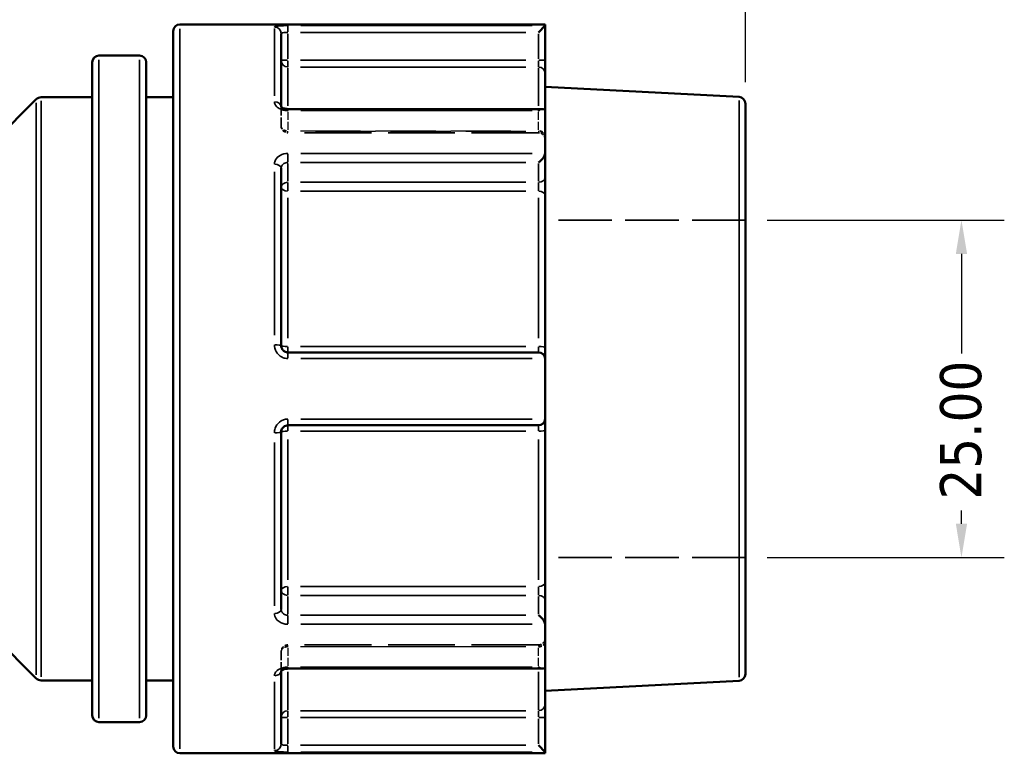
# Model space of a CAD drawing. Header units: millimetres. Extents: x 0 to 926, y 0 to 969.
# Tile 6 of 17: x 453 to 526, y 448 to 502. Entities that reach past the tile are written whole.
import ezdxf

# ---------------------------------------------------------------- set-up
doc = ezdxf.new("R2010")
doc.units = ezdxf.units.MM
doc.linetypes.add('DASHED', pattern=[0.2067, 0.1654, -0.0413])
for name, color, linetype, lineweight in [('Dimension (ANSI)', 7, 'Continuous', 25), ('Hidden (ANSI)', 7, 'DASHED', 35), ('Hidden Narrow (ANSI)', 7, 'DASHED', 25), ('Visible (ANSI)', 7, 'Continuous', 50), ('Visible Narrow (ANSI)', 7, 'Continuous', 35)]:
    doc.layers.add(name, color=color, linetype=linetype, lineweight=lineweight)
doc.styles.add('Note Text (ANSI)', font='tahoma.ttf')
doc.dimstyles.new('Default - mm (ANSI)', dxfattribs={"dimtxt": 3.048, "dimasz": 2.5, "dimexe": 3.175, "dimexo": 1.6002, "dimgap": 0.8, "dimtad": 0, "dimtoh": 1, "dimrnd": 1e-08, "dimzin": 4, "dimdsep": 46, "dimtxsty": 'Note Text (ANSI)', "dimcen": 0.09, "dimdle": 10, "dimclrd": 256, "dimclre": 256, "dimclrt": 256, "dimadec": 1, "dimazin": 1, "dimtfac": 1, "dimtofl": 0, "dimtmove": 0, "dimatfit": 3, "dimfxl": 1, "dimtolj": 1, "dimtzin": 4, "dimlwd": -1, "dimlwe": -1, "dimarcsym": 0})

# ---------------------------------------------------------------- blocks, each defined once
blk = doc.blocks.new('*D9')
at = {"layer": 'Defpoints', "color": 0, "transparency": 16777216}
for p in [(507.253, 487.463), (507.253, 462.463), (523.253, 462.463)]:
    blk.add_point(p, dxfattribs=at)
at = {"layer": 'Dimension (ANSI)', "transparency": 16777216}
for p, q in [((508.854, 487.463), (526.428, 487.463)), ((523.253, 484.963), (523.253, 477.587)), ((523.253, 464.963), (523.253, 465.957)), ((508.854, 462.463), (526.428, 462.463))]:
    blk.add_line(p, q, dxfattribs=at)
for points in [[(522.837, 484.963), (523.67, 484.963), (523.253, 487.463)], [(522.837, 464.963), (523.67, 464.963), (523.253, 462.463)]]:
    blk.add_solid(points, dxfattribs=at)
at = {"layer": 'Dimension (ANSI)', "transparency": 16777216, "insert": (521.666, 466.757), "char_height": 3.048, "attachment_point": 1, "rotation": 90, "style": 'Note Text (ANSI)'}
blk.add_mtext('\\A1;25.00', dxfattribs=at)
blk = doc.blocks.new('*D10')
at = {"layer": 'Defpoints', "color": 0, "transparency": 16777216}
for p in [(507.253, 584.642), (401.253, 532.055), (507.253, 496.088)]:
    blk.add_point(p, dxfattribs=at)
at = {"layer": 'Dimension (ANSI)', "transparency": 16777216}
for p, q in [((401.253, 533.655), (401.253, 587.817)), ((507.253, 497.688), (507.253, 587.817)), ((403.753, 584.642), (449.914, 584.642)), ((504.753, 584.642), (463.593, 584.642))]:
    blk.add_line(p, q, dxfattribs=at)
for points in [[(403.753, 585.059), (403.753, 584.226), (401.253, 584.642)], [(504.753, 585.059), (504.753, 584.226), (507.253, 584.642)]]:
    blk.add_solid(points, dxfattribs=at)
at = {"layer": 'Dimension (ANSI)', "transparency": 16777216, "insert": (450.714, 586.229), "char_height": 3.048, "attachment_point": 1, "style": 'Note Text (ANSI)'}
blk.add_mtext('\\A1;106.00', dxfattribs=at)

msp = doc.modelspace()

# ---------------------------------------------------------------- linework, layer by layer
at = {"layer": 'Hidden (ANSI)', "ltscale": 0.083185}
msp.add_line((472.853, 495.853), (472.853, 495.827), dxfattribs=at)
at = {"layer": 'Hidden (ANSI)', "ltscale": 3.750024}
for p, q in [((472.853, 494.434), (472.853, 495.827)), ((472.853, 454.099), (472.853, 455.491))]:
    msp.add_line(p, q, dxfattribs=at)
at = {"layer": 'Hidden (ANSI)', "ltscale": 29.930656}
for p, q in [((491.913, 493.934), (473.353, 493.934)), ((491.913, 455.991), (473.353, 455.991))]:
    msp.add_line(p, q, dxfattribs=at)
at = {"layer": 'Hidden (ANSI)', "ltscale": 23.931623}
for p, q in [((507.253, 487.463), (492.413, 487.463)), ((507.253, 462.463), (492.413, 462.463))]:
    msp.add_line(p, q, dxfattribs=at)
at = {"layer": 'Hidden (ANSI)', "ltscale": 0.083281}
msp.add_line((472.853, 454.099), (472.853, 454.072), dxfattribs=at)
at = {"layer": 'Hidden (ANSI)', "ltscale": 1.495845}
for centre, start, end in [((473.353, 494.434), 180, 270), ((491.913, 493.434), 0, 90), ((473.353, 455.491), 90, 180), ((491.913, 456.491), 270, 0)]:
    msp.add_arc(centre, 0.5, start, end, dxfattribs=at)
at = {"layer": 'Hidden (ANSI)', "ltscale": 1.007576}
for centre, major_axis, start_param, end_param in [((491.913, 495.192), (0.462, 0.462), 0.392699, 1.178097), ((491.913, 454.733), (-0.462, 0.462), 1.963495, 2.748894)]:
    msp.add_ellipse(centre, major_axis=major_axis, ratio=0.414214, start_param=start_param, end_param=end_param, dxfattribs=at)
at = {"layer": 'Hidden (ANSI)', "ltscale": 0.48903}
msp.add_open_spline([(472.847, 495.863), (472.847, 495.863), (472.848, 495.859), (472.852, 495.846), (472.853, 495.837), (472.853, 495.827)], degree=3, knots=[0.12457754, 0.12457754, 0.12457754, 0.12457754, 0.14099237, 0.14099237, 0.15751275, 0.15751275, 0.15751275, 0.15751275], dxfattribs=at)
at = {"layer": 'Hidden (ANSI)', "ltscale": 0.487662}
msp.add_open_spline([(472.853, 495.827), (472.853, 495.846), (472.847, 495.861), (472.847, 495.863), (472.847, 495.863), (472.847, 495.863)], degree=3, knots=[0, 0, 0, 0, 0.03150283, 0.03150283, 0.03284169, 0.03284169, 0.03284169, 0.03284169], dxfattribs=at)
at = {"layer": 'Hidden (ANSI)', "ltscale": 2.105221}
msp.add_open_spline([(473.353, 454.233), (473.298, 454.233), (473.243, 454.229), (473.139, 454.212), (473.09, 454.2), (473.005, 454.171), (472.968, 454.154), (472.911, 454.121), (472.889, 454.105), (472.859, 454.079), (472.851, 454.069), (472.845, 454.06), (472.848, 454.063), (472.852, 454.079), (472.853, 454.089), (472.853, 454.099)], degree=3, knots=[0, 0, 0, 0, 0.0245098, 0.0245098, 0.0487357, 0.0487357, 0.0721494, 0.0721494, 0.0944909, 0.0944909, 0.1164199, 0.1164199, 0.1409924, 0.1409924, 0.1575128, 0.1575128, 0.1575128, 0.1575128], dxfattribs=at)
at = {"layer": 'Hidden (ANSI)', "ltscale": 0.488977}
msp.add_open_spline([(472.853, 454.099), (472.853, 454.079), (472.847, 454.064), (472.847, 454.062), (472.847, 454.062), (472.847, 454.062)], degree=3, knots=[0, 0, 0, 0, 0.03150283, 0.03150283, 0.03293512, 0.03293512, 0.03293512, 0.03293512], dxfattribs=at)
at = {"layer": 'Hidden Narrow (ANSI)', "ltscale": 0.071139}
for p, q in [((473.353, 495.547), (473.353, 495.572)), ((473.353, 454.353), (473.353, 454.378))]:
    msp.add_line(p, q, dxfattribs=at)
at = {"layer": 'Hidden Narrow (ANSI)', "ltscale": 3.550614}
for p, q in [((473.353, 495.472), (473.353, 494.154)), ((491.913, 494.154), (491.913, 495.472)), ((473.353, 455.771), (473.353, 454.453)), ((491.913, 454.453), (491.913, 455.771))]:
    msp.add_line(p, q, dxfattribs=at)
at = {"layer": 'Hidden Narrow (ANSI)', "ltscale": 26.937592}
for p, q in [((490.985, 495.545), (474.281, 495.545)), ((474.281, 494.081), (490.985, 494.081)), ((490.985, 494.038), (474.281, 494.038)), ((474.281, 455.887), (490.985, 455.887)), ((490.985, 455.844), (474.281, 455.844)), ((474.281, 454.38), (490.985, 454.38))]:
    msp.add_line(p, q, dxfattribs=at)
at = {"layer": 'Hidden Narrow (ANSI)', "ltscale": 0.490266}
for p, q in [((491.913, 495.553), (491.913, 495.685)), ((491.913, 454.241), (491.913, 454.372))]:
    msp.add_line(p, q, dxfattribs=at)
at = {"layer": 'Hidden Narrow (ANSI)', "ltscale": 0.673075}
for p, q in [((473.353, 493.935), (473.353, 494.067)), ((491.913, 494.067), (491.913, 493.935)), ((473.353, 455.858), (473.353, 455.99)), ((491.913, 455.99), (491.913, 455.858))]:
    msp.add_line(p, q, dxfattribs=at)
at = {"layer": 'Hidden Narrow (ANSI)', "ltscale": 0.062062}
msp.add_ellipse((472.353, 495.827), major_axis=(0.5, 0), ratio=0.787319, start_param=0.003626, end_param=0.068899, dxfattribs=at)
at = {"layer": 'Hidden Narrow (ANSI)', "ltscale": 1.346251}
for centre, major_axis, ratio, start_param, end_param in [((473.353, 494.434), (-0.5, 0), 0.707107, 0.07854, 1.492257), ((473.353, 494.434), (-0.5, 0), 0.793254, 0.07854, 1.492257), ((491.913, 493.727), (0.5, 0), 0.707107, 0.07854, 1.492257), ((491.913, 493.641), (0.5, 0), 0.793254, 0.07854, 1.492257), ((491.913, 456.284), (0.5, 0), 0.793254, 4.790929, 6.204645), ((491.913, 456.198), (0.5, 0), 0.707107, 4.790929, 6.204645), ((473.353, 455.491), (-0.5, 0), 0.793254, 4.790929, 6.204645), ((473.353, 455.491), (-0.5, 0), 0.707107, 4.790929, 6.204645)]:
    msp.add_ellipse(centre, major_axis=major_axis, ratio=ratio, start_param=start_param, end_param=end_param, dxfattribs=at)
at = {"layer": 'Hidden Narrow (ANSI)', "ltscale": 0.062173}
msp.add_ellipse((472.353, 454.099), major_axis=(0.5, 0), ratio=0.787319, start_param=6.214163, end_param=6.279553, dxfattribs=at)
at = {"layer": 'Hidden Narrow (ANSI)', "ltscale": 1.36077}
msp.add_open_spline([(473.353, 495.545), (473.32, 495.545), (473.287, 495.547), (473.203, 495.557), (473.153, 495.568), (473.048, 495.603), (472.995, 495.63), (472.9, 495.701), (472.867, 495.749), (472.854, 495.806), (472.853, 495.816), (472.853, 495.827)], degree=3, knots=[0, 0, 0, 0, 0.0197925, 0.0197925, 0.0514605, 0.0514605, 0.0926289, 0.0926289, 0.1461479, 0.1461479, 0.1575128, 0.1575128, 0.1575128, 0.1575128], dxfattribs=at)
at = {"layer": 'Hidden Narrow (ANSI)', "ltscale": 1.360673}
msp.add_open_spline([(472.853, 454.099), (472.853, 454.126), (472.861, 454.153), (472.9, 454.222), (472.943, 454.262), (473.075, 454.338), (473.174, 454.367), (473.303, 454.379), (473.328, 454.38), (473.353, 454.38)], degree=3, knots=[0, 0, 0, 0, 0.0304216, 0.0304216, 0.0790962, 0.0790962, 0.1423732, 0.1423732, 0.1575142, 0.1575142, 0.1575142, 0.1575142], dxfattribs=at)
at = {"layer": 'Visible (ANSI)'}
for p, q in [((492.413, 501.963), (465.353, 501.963)), ((492.413, 501.963), (492.413, 501.873)), ((464.853, 448.463), (464.853, 501.463)), ((472.853, 501.269), (472.853, 495.853)), ((492.412, 501.869), (491.913, 501.371)), ((492.413, 499.3), (492.413, 501.873)), ((458.853, 450.774), (458.853, 499.151)), ((462.353, 499.651), (459.353, 499.651)), ((462.853, 499.151), (462.853, 450.774)), ((492.413, 498.308), (492.413, 499.3)), ((492.413, 498.308), (492.413, 495.547)), ((506.78, 496.587), (492.413, 497.34)), ((446.9, 488.609), (454.707, 496.416)), ((458.853, 496.563), (455.061, 496.563)), ((464.853, 496.563), (462.853, 496.563)), ((507.253, 496.088), (507.253, 453.837)), ((492.267, 495.692), (473.353, 495.692)), ((492.413, 495.547), (492.413, 492.435)), ((492.413, 490.616), (492.413, 492.435)), ((472.853, 491.301), (472.853, 478.163)), ((492.413, 489.3), (492.413, 490.616)), ((492.413, 489.3), (492.413, 478.032)), ((492.413, 477.163), (492.413, 478.032)), ((491.913, 477.663), (473.353, 477.663)), ((492.413, 477.163), (492.413, 472.763)), ((492.413, 471.893), (492.413, 472.763)), ((473.353, 472.263), (491.913, 472.263)), ((472.853, 471.763), (472.853, 458.624)), ((492.413, 471.893), (492.413, 460.625)), ((446.9, 461.316), (454.707, 453.509)), ((492.413, 459.309), (492.413, 460.625)), ((492.413, 457.49), (492.413, 459.309)), ((492.413, 457.49), (492.413, 454.379)), ((472.853, 454.072), (472.853, 448.656)), ((473.353, 454.233), (492.267, 454.233)), ((492.413, 454.379), (492.413, 451.617)), ((458.853, 453.363), (455.061, 453.363)), ((464.853, 453.363), (462.853, 453.363)), ((506.78, 453.338), (492.413, 452.585)), ((492.413, 450.625), (492.413, 451.617)), ((462.353, 450.274), (459.353, 450.274)), ((492.413, 448.052), (492.413, 450.625)), ((492.413, 447.963), (465.353, 447.963)), ((491.913, 448.554), (492.412, 448.056)), ((492.413, 448.052), (492.413, 447.963))]:
    msp.add_line(p, q, dxfattribs=at)
for centre, start, end in [((465.353, 501.463), 90, 180), ((459.353, 499.151), 90, 180), ((462.353, 499.151), 0, 90), ((455.061, 496.063), 90, 135), ((506.753, 496.088), 0, 87), ((491.913, 477.163), 4.76211, 90), ((491.913, 472.763), 270, 355.23789), ((506.753, 453.837), 273, 0), ((455.061, 453.863), 225, 270), ((459.353, 450.774), 180, 270), ((462.353, 450.774), 270, 0), ((465.353, 448.463), 180, 270)]:
    msp.add_arc(centre, 0.5, start, end, dxfattribs=at)
for centre, major_axis, start_param, end_param in [((491.913, 495.192), (0.462, 0.462), 5.973601, 6.675884), ((491.913, 492.081), (-0.462, -0.462), 1.178097, 2.665779), ((491.913, 457.845), (-0.462, 0.462), 3.617406, 5.105088), ((491.913, 454.733), (-0.462, 0.462), 2.748894, 3.451177)]:
    msp.add_ellipse(centre, major_axis=major_axis, ratio=0.414214, start_param=start_param, end_param=end_param, dxfattribs=at)
for points in [[(492.413, 501.873), (492.413, 501.872), (492.413, 501.871), (492.412, 501.869)], [(492.412, 495.574), (492.413, 495.564), (492.413, 495.555), (492.413, 495.547)], [(492.413, 492.435), (492.413, 492.425), (492.413, 492.414), (492.412, 492.404)], [(492.412, 477.204), (492.413, 477.19), (492.413, 477.176), (492.413, 477.163)], [(492.413, 472.763), (492.413, 472.749), (492.413, 472.735), (492.412, 472.721)], [(492.412, 457.522), (492.413, 457.511), (492.413, 457.5), (492.413, 457.49)], [(492.413, 454.379), (492.413, 454.37), (492.413, 454.361), (492.412, 454.352)], [(492.412, 448.056), (492.413, 448.055), (492.413, 448.053), (492.413, 448.052)]]:
    msp.add_open_spline(points, degree=3, dxfattribs=at)
for points, knots in [([(473.353, 495.692), (473.298, 495.692), (473.243, 495.696), (473.139, 495.713), (473.09, 495.725), (473.005, 495.755), (472.968, 495.771), (472.911, 495.804), (472.889, 495.82), (472.859, 495.846), (472.851, 495.856), (472.847, 495.862), (472.847, 495.863), (472.847, 495.863)], [0, 0, 0, 0, 0.0245098, 0.0245098, 0.0487357, 0.0487357, 0.0721494, 0.0721494, 0.0944909, 0.0944909, 0.1164199, 0.1164199, 0.1245775, 0.1245775, 0.1245775, 0.1245775]), ([(473.353, 477.663), (473.321, 477.663), (473.288, 477.666), (473.205, 477.682), (473.155, 477.701), (473.05, 477.76), (472.997, 477.805), (472.903, 477.929), (472.868, 478.013), (472.855, 478.121), (472.853, 478.142), (472.853, 478.163)], [0, 0, 0, 0, 0.0196343, 0.0196343, 0.0510491, 0.0510491, 0.0918884, 0.0918884, 0.1449795, 0.1449795, 0.1575128, 0.1575128, 0.1575128, 0.1575128]), ([(472.853, 471.763), (472.853, 471.819), (472.863, 471.876), (472.913, 472.016), (472.967, 472.093), (473.127, 472.222), (473.24, 472.263), (473.353, 472.263)], [0, 0, 0, 0, 0.0343585, 0.0343585, 0.089332, 0.089332, 0.1575135, 0.1575135, 0.1575135, 0.1575135]), ([(472.847, 454.062), (472.847, 454.063), (472.852, 454.072), (472.88, 454.099), (472.9, 454.114), (472.952, 454.145), (472.984, 454.161), (473.061, 454.191), (473.106, 454.204), (473.204, 454.224), (473.257, 454.23), (473.325, 454.233), (473.339, 454.233), (473.353, 454.233)], [0.0329351, 0.0329351, 0.0329351, 0.0329351, 0.0597192, 0.0597192, 0.0817575, 0.0817575, 0.103952, 0.103952, 0.1271525, 0.1271525, 0.15123, 0.15123, 0.1575142, 0.1575142, 0.1575142, 0.1575142])]:
    msp.add_open_spline(points, degree=3, knots=knots, dxfattribs=at)
at = {"layer": 'Visible Narrow (ANSI)'}
for p, q in [((465.353, 501.63), (465.353, 448.295)), ((472.353, 496.664), (472.353, 501.667)), ((473.353, 501.408), (473.353, 501.865)), ((473.353, 499.403), (473.353, 501.268)), ((474.281, 501.371), (490.985, 501.371)), ((491.459, 501.869), (474.306, 501.869)), ((491.913, 501.268), (491.913, 499.403)), ((459.353, 499.347), (459.353, 450.578)), ((462.353, 450.578), (462.353, 499.347)), ((473.314, 499.3), (472.855, 499.3)), ((473.353, 498.81), (473.353, 499.264)), ((490.985, 499.3), (474.281, 499.3)), ((491.913, 499.264), (491.913, 498.81)), ((492.412, 499.3), (491.953, 499.3)), ((473.353, 498.736), (473.353, 495.932)), ((474.281, 498.804), (490.985, 498.804)), ((491.913, 495.932), (491.913, 498.736)), ((454.707, 453.773), (454.707, 496.152)), ((455.061, 496.297), (455.061, 453.629)), ((506.78, 453.604), (506.78, 496.321)), ((473.353, 495.585), (473.353, 495.692)), ((474.306, 495.574), (491.459, 495.574)), ((491.459, 492.404), (474.306, 492.404)), ((473.353, 491.754), (473.353, 492.374)), ((474.281, 491.727), (490.985, 491.727)), ((472.353, 478.95), (472.353, 491.026)), ((473.353, 490.336), (473.353, 491.654)), ((491.913, 491.654), (491.913, 490.336)), ((473.353, 489.634), (473.353, 490.236)), ((490.985, 490.262), (474.281, 490.262)), ((491.913, 490.236), (491.913, 489.634)), ((474.281, 489.604), (490.985, 489.604)), ((473.353, 489.1), (473.353, 478.721)), ((491.913, 478.721), (491.913, 489.1)), ((473.353, 477.664), (473.353, 478.062)), ((490.985, 478.097), (474.281, 478.097)), ((491.913, 478.062), (491.913, 477.664)), ((473.353, 477.241), (473.353, 477.661)), ((474.306, 477.204), (491.459, 477.204)), ((491.459, 472.721), (474.306, 472.721)), ((473.353, 472.264), (473.353, 472.684)), ((473.353, 471.863), (473.353, 472.261)), ((491.913, 472.261), (491.913, 471.863)), ((474.281, 471.828), (490.985, 471.828)), ((472.353, 458.899), (472.353, 470.975)), ((473.353, 471.204), (473.353, 460.825)), ((491.913, 460.825), (491.913, 471.204)), ((490.985, 460.321), (474.281, 460.321)), ((473.353, 459.689), (473.353, 460.291)), ((473.353, 458.271), (473.353, 459.59)), ((474.281, 459.663), (490.985, 459.663)), ((491.913, 460.291), (491.913, 459.689)), ((491.913, 459.59), (491.913, 458.271)), ((473.353, 457.551), (473.353, 458.171)), ((490.985, 458.198), (474.281, 458.198)), ((474.306, 457.522), (491.459, 457.522)), ((473.353, 454.234), (473.353, 454.341)), ((473.353, 453.993), (473.353, 451.189)), ((491.459, 454.352), (474.306, 454.352)), ((491.913, 451.189), (491.913, 453.993)), ((472.353, 448.259), (472.353, 453.261)), ((473.353, 450.661), (473.353, 451.115)), ((490.985, 451.121), (474.281, 451.121)), ((491.913, 451.115), (491.913, 450.661)), ((472.855, 450.625), (473.314, 450.625)), ((473.353, 448.658), (473.353, 450.522)), ((474.281, 450.625), (490.985, 450.625)), ((491.913, 450.522), (491.913, 448.658)), ((491.953, 450.625), (492.412, 450.625)), ((473.353, 448.06), (473.353, 448.517)), ((490.985, 448.554), (474.281, 448.554)), ((474.306, 448.056), (491.459, 448.056))]:
    msp.add_line(p, q, dxfattribs=at)
for centre, major_axis, ratio, start_param, end_param in [((472.353, 501.269), (0.5, 0), 0.992682, 0.07854, 1.492257), ((473.353, 499.3), (-0.5, 0), 0.991466, 0.07854, 1.492257), ((491.913, 498.308), (0.5, 0), 0.991466, 0.07854, 1.492257), ((472.353, 495.827), (0.5, 0), 0.787319, 0.147439, 1.495883), ((472.353, 491.301), (0.5, 0), 0.616546, 0.07854, 1.492257), ((473.353, 489.909), (-0.5, 0), 0.707107, 4.790929, 6.204645), ((491.913, 490.616), (0.5, 0), 0.707107, 4.790929, 6.204645), ((473.353, 489.909), (-0.5, 0), 0.608891, 0.07854, 1.492257), ((491.913, 489.3), (0.5, 0), 0.608891, 0.07854, 1.492257), ((472.353, 478.163), (0.5, 0), 0.120755, 0.07854, 1.492257), ((473.353, 478.163), (-0.5, 0), 0.130364, 0.07854, 1.492257), ((491.913, 478.032), (0.5, 0), 0.130364, 0.07854, 1.492257), ((472.353, 471.763), (0.5, 0), 0.120755, 4.790929, 6.204645), ((473.353, 471.763), (-0.5, 0), 0.130364, 4.790929, 6.204645), ((491.913, 471.893), (0.5, 0), 0.130364, 4.790929, 6.204645), ((473.353, 460.016), (-0.5, 0), 0.608891, 4.790929, 6.204645), ((491.913, 460.625), (0.5, 0), 0.608891, 4.790929, 6.204645), ((473.353, 460.016), (-0.5, 0), 0.707107, 0.07854, 1.492257), ((491.913, 459.309), (0.5, 0), 0.707107, 0.07854, 1.492257), ((472.353, 458.624), (0.5, 0), 0.616546, 4.790929, 6.204645), ((472.353, 454.099), (0.5, 0), 0.787319, 4.787296, 6.135623), ((491.913, 451.617), (0.5, 0), 0.991466, 4.790929, 6.204645), ((473.353, 450.625), (-0.5, 0), 0.991466, 4.790929, 6.204645), ((472.353, 448.656), (0.5, 0), 0.992682, 4.790929, 6.204645)]:
    msp.add_ellipse(centre, major_axis=major_axis, ratio=ratio, start_param=start_param, end_param=end_param, dxfattribs=at)
for points, knots in [([(473.353, 501.869), (473.126, 501.869), (472.9, 501.863), (472.581, 501.839), (472.472, 501.823), (472.373, 501.792), (472.353, 501.779), (472.353, 501.765)], [-0.1575135, -0.1575135, -0.1575135, -0.1575135, -0.089332, -0.089332, -0.0343585, -0.0343585, 0, 0, 0, 0]), ([(472.853, 501.269), (472.853, 501.282), (472.863, 501.296), (472.913, 501.326), (472.967, 501.341), (473.127, 501.365), (473.24, 501.371), (473.353, 501.371)], [0, 0, 0, 0, 0.0343585, 0.0343585, 0.089332, 0.089332, 0.1575135, 0.1575135, 0.1575135, 0.1575135]), ([(472.353, 496.22), (472.353, 496.196), (472.356, 496.173), (472.38, 496.037), (472.448, 495.927), (472.637, 495.764), (472.742, 495.703), (472.953, 495.625), (473.053, 495.6), (473.221, 495.578), (473.287, 495.574), (473.353, 495.574)], [-0.1575128, -0.1575128, -0.1575128, -0.1575128, -0.1461479, -0.1461479, -0.0926289, -0.0926289, -0.0514605, -0.0514605, -0.0197925, -0.0197925, 0, 0, 0, 0]), ([(473.353, 492.404), (473.303, 492.404), (473.252, 492.401), (472.994, 492.37), (472.797, 492.292), (472.533, 492.085), (472.447, 491.972), (472.369, 491.772), (472.353, 491.691), (472.353, 491.609)], [-0.1575142, -0.1575142, -0.1575142, -0.1575142, -0.1423732, -0.1423732, -0.0790962, -0.0790962, -0.0304216, -0.0304216, 0, 0, 0, 0]), ([(472.853, 491.301), (472.853, 491.345), (472.861, 491.389), (472.9, 491.497), (472.943, 491.558), (473.075, 491.668), (473.174, 491.709), (473.303, 491.725), (473.328, 491.727), (473.353, 491.727)], [0, 0, 0, 0, 0.0304216, 0.0304216, 0.0790962, 0.0790962, 0.1423732, 0.1423732, 0.1575142, 0.1575142, 0.1575142, 0.1575142]), ([(472.353, 478.223), (472.353, 478.181), (472.356, 478.138), (472.383, 477.919), (472.452, 477.747), (472.641, 477.494), (472.746, 477.402), (472.956, 477.282), (473.056, 477.244), (473.223, 477.211), (473.288, 477.204), (473.353, 477.204)], [-0.1575128, -0.1575128, -0.1575128, -0.1575128, -0.1449795, -0.1449795, -0.0918884, -0.0918884, -0.0510491, -0.0510491, -0.0196343, -0.0196343, 0, 0, 0, 0]), ([(473.353, 472.721), (473.126, 472.721), (472.9, 472.639), (472.581, 472.376), (472.472, 472.218), (472.373, 471.934), (472.353, 471.818), (472.353, 471.702)], [-0.1575135, -0.1575135, -0.1575135, -0.1575135, -0.089332, -0.089332, -0.0343585, -0.0343585, 0, 0, 0, 0]), ([(472.353, 458.316), (472.353, 458.285), (472.356, 458.255), (472.38, 458.083), (472.448, 457.947), (472.637, 457.748), (472.742, 457.676), (472.953, 457.582), (473.053, 457.553), (473.221, 457.527), (473.287, 457.522), (473.353, 457.522)], [-0.1575128, -0.1575128, -0.1575128, -0.1575128, -0.1461479, -0.1461479, -0.0926289, -0.0926289, -0.0514605, -0.0514605, -0.0197925, -0.0197925, 0, 0, 0, 0]), ([(473.353, 458.198), (473.32, 458.198), (473.287, 458.201), (473.203, 458.215), (473.153, 458.23), (473.048, 458.28), (472.995, 458.318), (472.9, 458.425), (472.867, 458.498), (472.854, 458.591), (472.853, 458.608), (472.853, 458.624)], [0, 0, 0, 0, 0.0197925, 0.0197925, 0.0514605, 0.0514605, 0.0926289, 0.0926289, 0.1461479, 0.1461479, 0.1575128, 0.1575128, 0.1575128, 0.1575128]), ([(473.353, 454.352), (473.303, 454.352), (473.252, 454.349), (472.994, 454.323), (472.797, 454.257), (472.533, 454.086), (472.447, 453.993), (472.369, 453.833), (472.353, 453.769), (472.353, 453.705)], [-0.1575142, -0.1575142, -0.1575142, -0.1575142, -0.1423732, -0.1423732, -0.0790962, -0.0790962, -0.0304216, -0.0304216, 0, 0, 0, 0]), ([(473.353, 448.554), (473.321, 448.554), (473.288, 448.555), (473.205, 448.557), (473.155, 448.56), (473.05, 448.571), (472.997, 448.579), (472.903, 448.603), (472.868, 448.621), (472.855, 448.646), (472.853, 448.651), (472.853, 448.656)], [0, 0, 0, 0, 0.0196343, 0.0196343, 0.0510491, 0.0510491, 0.0918884, 0.0918884, 0.1449795, 0.1449795, 0.1575128, 0.1575128, 0.1575128, 0.1575128]), ([(472.353, 448.16), (472.353, 448.155), (472.356, 448.15), (472.383, 448.124), (472.452, 448.106), (472.641, 448.081), (472.746, 448.073), (472.956, 448.062), (473.056, 448.059), (473.223, 448.056), (473.288, 448.056), (473.353, 448.056)], [-0.1575128, -0.1575128, -0.1575128, -0.1575128, -0.1449795, -0.1449795, -0.0918884, -0.0918884, -0.0510491, -0.0510491, -0.0196343, -0.0196343, 0, 0, 0, 0])]:
    msp.add_open_spline(points, degree=3, knots=knots, dxfattribs=at)

# ---------------------------------------------------------------- dimensions: what is measured, and where the dimension line sits
at = {"layer": 'Dimension (ANSI)'}
dim = msp.add_linear_dim(base=(507.253, 584.642), p1=(401.253, 532.055), p2=(507.253, 496.088), dimstyle='Default - mm (ANSI)', override={"dimgap": 0.8, "dimtoh": 0, "dimdec": 2, "dimtol": 0, "dimlim": 0, "dimtp": 0, "dimtm": 0, "dimtdec": 2, "dimatfit": 1}, dxfattribs=at)
dim.commit()
dim.dimension.update_dxf_attribs({"geometry": '*D10', "text_midpoint": (456.753, 584.642), "dimtype": 160})
dim = msp.add_linear_dim(base=(523.253, 462.463), p1=(507.253, 487.463), p2=(507.253, 462.463), angle=90, dimstyle='Default - mm (ANSI)', override={"dimgap": 0.8, "dimtoh": 0, "dimdec": 2, "dimtol": 0, "dimlim": 0, "dimtp": 0, "dimtm": 0, "dimtdec": 2, "dimatfit": 1}, dxfattribs=at)
dim.commit()
dim.dimension.update_dxf_attribs({"geometry": '*D9', "text_midpoint": (523.253, 471.772), "dimtype": 160})

doc.saveas('drawing.dxf')
